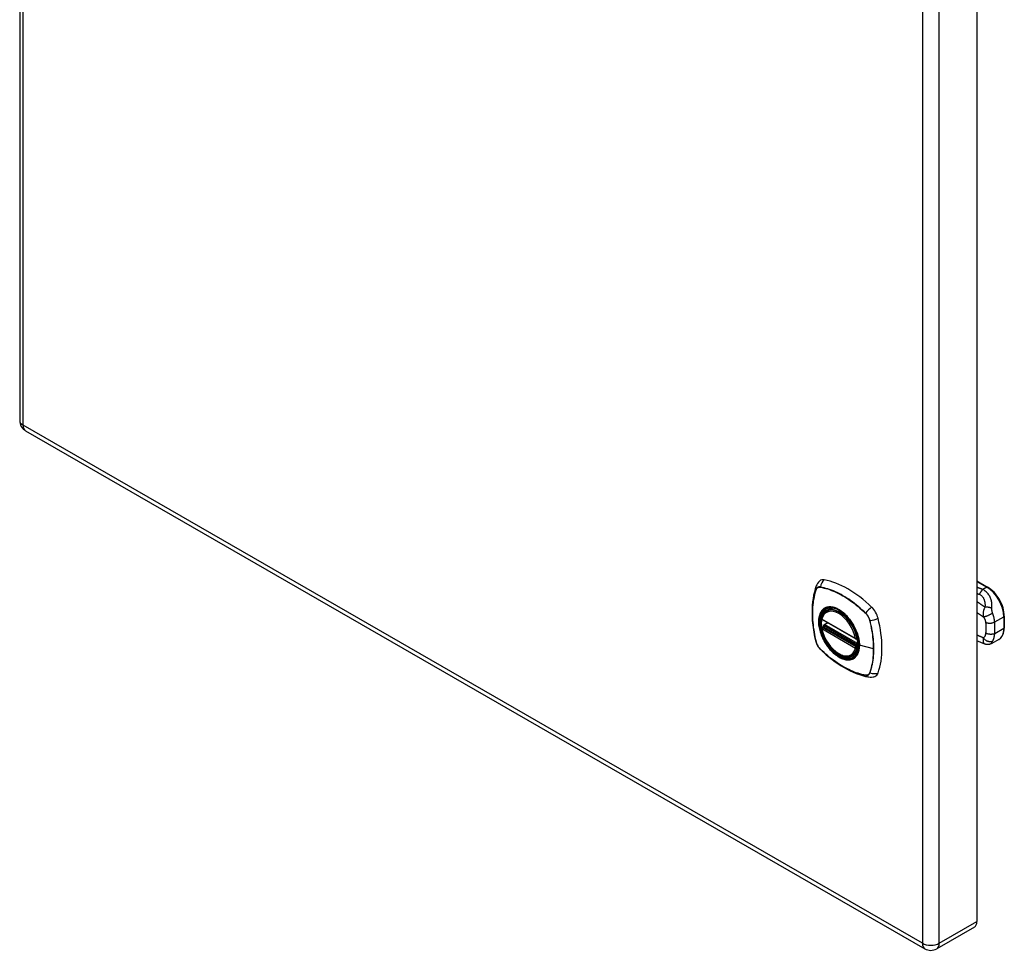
# Model space of a CAD drawing. Header units: inches. Extents: x 0 to 80.3, y -11 to 43.1.
# Tile 1 of 2: x 68.2 to 80.3, y 20.2 to 31.6. Entities that reach past the tile are written whole.
import ezdxf

# ---------------------------------------------------------------- set-up
doc = ezdxf.new("R2010")
doc.units = ezdxf.units.IN
doc.header["$MEASUREMENT"] = 0
doc.layers.add('Visible Edges(ANSI)', color=7, linetype='Continuous', lineweight=25)
doc.layers.add('Visible Tangent Edges(ANSI)', color=7, linetype='Continuous', lineweight=25)

msp = doc.modelspace()

# ---------------------------------------------------------------- linework, layer by layer
at = {"layer": 'Visible Edges(ANSI)'}
for p, q in [((68.25, 42.668), (68.25, 26.717)), ((80.011, 36.512), (80.011, 20.561)), ((68.323, 26.591), (79.372, 20.228)), ((80.011, 24.746), (80.143, 24.67)), ((78.166, 24.375), (78.184, 24.385)), ((78.11, 24.271), (78.524, 24.033)), ((78.129, 24.195), (78.129, 24.197)), ((78.135, 24.209), (78.176, 24.233)), ((80.348, 24.315), (80.348, 24.17)), ((78.11, 24.175), (78.124, 24.183)), ((78.535, 24.033), (78.539, 24.035)), ((80.109, 23.971), (80.011, 24.01)), ((80.118, 23.968), (80.109, 23.971)), ((80.281, 24.027), (80.195, 23.977)), ((78.479, 23.833), (78.496, 23.843)), ((79.981, 20.494), (79.518, 20.228))]:
    msp.add_line(p, q, dxfattribs=at)
at = {"layer": 'Visible Edges(ANSI)', "flags": 128}
for points in [[(78.036, 24.684), (78.024, 24.647), (78.014, 24.609), (78.005, 24.57), (77.998, 24.531), (77.993, 24.49), (77.989, 24.449), (77.986, 24.406), (77.986, 24.364), (77.986, 24.32), (77.989, 24.276), (77.992, 24.232), (77.998, 24.187), (78.004, 24.142), (78.013, 24.096), (78.022, 24.05), (78.033, 24.004)], [(78.08, 24.746), (78.072, 24.739), (78.065, 24.732), (78.052, 24.716), (78.043, 24.7), (78.036, 24.684)], [(80.348, 24.315), (80.347, 24.339), (80.344, 24.364), (80.339, 24.39), (80.333, 24.416), (80.324, 24.441), (80.314, 24.467), (80.302, 24.492), (80.289, 24.517), (80.274, 24.541), (80.258, 24.564), (80.241, 24.586), (80.223, 24.606), (80.204, 24.625), (80.184, 24.642), (80.164, 24.657), (80.143, 24.67)], [(78.104, 24.284), (78.108, 24.299), (78.114, 24.313), (78.12, 24.326), (78.127, 24.338), (78.136, 24.349), (78.145, 24.359), (78.155, 24.368), (78.166, 24.375)], [(78.427, 24.298), (78.446, 24.276), (78.463, 24.252), (78.479, 24.228), (78.495, 24.203), (78.509, 24.177), (78.521, 24.151), (78.533, 24.124), (78.543, 24.097)], [(78.479, 23.833), (78.467, 23.827), (78.455, 23.823), (78.442, 23.819), (78.429, 23.818), (78.416, 23.817), (78.402, 23.818), (78.387, 23.82), (78.373, 23.823), (78.358, 23.828), (78.344, 23.834), (78.329, 23.841), (78.314, 23.849), (78.3, 23.858), (78.285, 23.868), (78.271, 23.879), (78.257, 23.891), (78.243, 23.904), (78.23, 23.918), (78.217, 23.933), (78.204, 23.948), (78.192, 23.964), (78.18, 23.981), (78.169, 23.998), (78.159, 24.016), (78.149, 24.034), (78.14, 24.052), (78.132, 24.07), (78.125, 24.089), (78.118, 24.107), (78.113, 24.126), (78.108, 24.145), (78.104, 24.163)], [(78.124, 24.183), (78.126, 24.185), (78.128, 24.188), (78.129, 24.192), (78.129, 24.195)], [(80.281, 24.027), (80.289, 24.032), (80.297, 24.038), (80.304, 24.044), (80.31, 24.051), (80.322, 24.067), (80.332, 24.084), (80.339, 24.104), (80.344, 24.125), (80.347, 24.147), (80.348, 24.17)], [(78.033, 24.004), (78.037, 23.989), (78.042, 23.975), (78.049, 23.962), (78.055, 23.949), (78.063, 23.936), (78.072, 23.924), (78.081, 23.913), (78.092, 23.902)], [(80.195, 23.977), (80.185, 23.972), (80.174, 23.968), (80.164, 23.966), (80.153, 23.964), (80.142, 23.964), (80.132, 23.965), (80.127, 23.966), (80.124, 23.966), (80.118, 23.968)], [(78.092, 23.902), (78.126, 23.869), (78.161, 23.838), (78.197, 23.808), (78.233, 23.78), (78.269, 23.753), (78.306, 23.728), (78.343, 23.704), (78.38, 23.681), (78.417, 23.661), (78.455, 23.642), (78.492, 23.624), (78.53, 23.609), (78.568, 23.595), (78.606, 23.584), (78.644, 23.574), (78.682, 23.566)], [(78.682, 23.566), (78.699, 23.564), (78.718, 23.564), (78.737, 23.566), (78.747, 23.569), (78.757, 23.572)]]:
    msp.add_lwpolyline(points, dxfattribs=at)
at = {"layer": 'Visible Edges(ANSI)'}
for centre, radius, start, end in [((68.396, 26.717), 0.146, 180, 240.064), ((78.116, 24.281), 0.0118, 166.5789, 240.064), ((78.14, 24.199), 0.0118, 119.936, 187.8207), ((78.116, 24.165), 0.0118, 119.936, 190.602), ((78.529, 24.043), 0.0118, 240.064, 299.936), ((79.445, 20.354), 0.146, 240.064, 299.936)]:
    msp.add_arc(centre, radius, start, end, dxfattribs=at)
for centre, major_axis, start_param, end_param in [((78.176, 24.599), (-0.088, 0.154), 5.827357, 6.382176), ((78.427, 23.601), (-0.639, 1.109), 5.172085, 5.827357), ((78.322, 24.104), (-0.157, 0.273), 5.503606, 6.749051), ((78.678, 24.31), (0.088, -0.154), 1.114968, 2.030492), ((78.322, 24.104), (-0.157, 0.273), 0.593057, 1.013697), ((77.94, 24.445), (-0.639, 1.109), 3.601288, 4.256561), ((78.322, 24.104), (0.157, -0.273), 5.81732, 7.062765), ((78.678, 23.73), (0.088, -0.154), 6.184194, 6.742881), ((79.908, 20.621), (0.073, -0.127), 0, 0.787332)]:
    msp.add_ellipse(centre, major_axis=major_axis, ratio=0.578093, start_param=start_param, end_param=end_param, dxfattribs=at)
msp.add_ellipse((78.319, 24.102), major_axis=(-0.16, 0.277), ratio=0.578093, dxfattribs=at)
at = {"layer": 'Visible Tangent Edges(ANSI)'}
for p, q in [((68.293, 26.658), (68.293, 42.609)), ((79.342, 36.246), (79.342, 20.295)), ((79.548, 20.295), (79.548, 36.246)), ((79.342, 20.295), (68.293, 26.658)), ((80.011, 24.74), (80.134, 24.669)), ((78.036, 24.639), (78.037, 24.639)), ((78.088, 24.669), (78.089, 24.669)), ((80.134, 24.669), (80.084, 24.64)), ((78.643, 24.35), (78.643, 24.35)), ((78.521, 24.038), (78.107, 24.276)), ((78.14, 24.209), (78.179, 24.231)), ((78.545, 23.976), (78.14, 24.209)), ((78.695, 24.26), (78.695, 24.26)), ((80.23, 24.242), (80.342, 24.307)), ((80.342, 24.307), (80.342, 24.162)), ((78.107, 24.16), (78.521, 23.922)), ((78.116, 24.175), (78.127, 24.181)), ((78.529, 23.936), (78.116, 24.175)), ((78.127, 24.181), (78.541, 23.943)), ((78.545, 23.958), (78.135, 24.194)), ((80.342, 24.162), (80.23, 24.098)), ((78.037, 23.998), (78.036, 23.998)), ((78.538, 24.041), (78.538, 24.04)), ((78.741, 23.913), (78.57, 23.956)), ((78.089, 23.908), (78.088, 23.908)), ((78.541, 23.943), (78.529, 23.936)), ((78.538, 23.92), (78.539, 23.921)), ((78.695, 23.619), (78.695, 23.618)), ((78.643, 23.588), (78.643, 23.589)), ((79.548, 20.295), (80.011, 20.561))]:
    msp.add_line(p, q, dxfattribs=at)
at = {"layer": 'Visible Tangent Edges(ANSI)', "flags": 128}
for points in [[(78.036, 24.641), (78.028, 24.619), (78.022, 24.597), (78.016, 24.574), (78.01, 24.55), (78.006, 24.526), (78.001, 24.502), (77.998, 24.477), (77.995, 24.451), (77.993, 24.425), (77.991, 24.399), (77.99, 24.372), (77.99, 24.345), (77.99, 24.318), (77.991, 24.29), (77.993, 24.262), (77.995, 24.234), (77.998, 24.205), (78.001, 24.176), (78.006, 24.147), (78.01, 24.117), (78.016, 24.088), (78.022, 24.058), (78.028, 24.028), (78.036, 23.998)], [(78.036, 23.998), (78.029, 24.028), (78.022, 24.058), (78.016, 24.087), (78.011, 24.117), (78.006, 24.146), (78.002, 24.175), (77.998, 24.204), (77.996, 24.233), (77.993, 24.261), (77.992, 24.289), (77.991, 24.317), (77.99, 24.344), (77.991, 24.371), (77.992, 24.398), (77.993, 24.424), (77.995, 24.45), (77.998, 24.476), (78.002, 24.5), (78.006, 24.525), (78.011, 24.549), (78.016, 24.572), (78.022, 24.595), (78.029, 24.617), (78.036, 24.639)], [(78.088, 24.672), (78.085, 24.672), (78.082, 24.672), (78.079, 24.673), (78.077, 24.673), (78.074, 24.672), (78.071, 24.672), (78.068, 24.672), (78.066, 24.671), (78.063, 24.67), (78.061, 24.669), (78.058, 24.668), (78.056, 24.667), (78.054, 24.666), (78.052, 24.664), (78.049, 24.662), (78.048, 24.661), (78.046, 24.659), (78.044, 24.656), (78.042, 24.654), (78.041, 24.652), (78.039, 24.649), (78.038, 24.647), (78.037, 24.644), (78.036, 24.641)], [(78.037, 24.639), (78.038, 24.642), (78.039, 24.645), (78.04, 24.647), (78.042, 24.65), (78.043, 24.652), (78.045, 24.654), (78.046, 24.656), (78.048, 24.658), (78.05, 24.66), (78.052, 24.662), (78.054, 24.663), (78.056, 24.664), (78.059, 24.666), (78.061, 24.667), (78.063, 24.668), (78.066, 24.668), (78.069, 24.669), (78.071, 24.67), (78.074, 24.67), (78.077, 24.67), (78.079, 24.67), (78.082, 24.67), (78.085, 24.67), (78.088, 24.669)], [(78.644, 24.351), (78.622, 24.373), (78.599, 24.393), (78.576, 24.413), (78.553, 24.433), (78.53, 24.452), (78.507, 24.47), (78.483, 24.488), (78.46, 24.504), (78.436, 24.52), (78.413, 24.536), (78.389, 24.551), (78.366, 24.564), (78.342, 24.578), (78.319, 24.59), (78.295, 24.602), (78.272, 24.613), (78.248, 24.623), (78.225, 24.632), (78.202, 24.641), (78.179, 24.648), (78.156, 24.655), (78.133, 24.662), (78.111, 24.667), (78.088, 24.672)], [(78.089, 24.669), (78.111, 24.665), (78.133, 24.659), (78.156, 24.653), (78.179, 24.647), (78.202, 24.639), (78.225, 24.63), (78.248, 24.621), (78.271, 24.611), (78.295, 24.6), (78.318, 24.589), (78.342, 24.576), (78.365, 24.563), (78.389, 24.549), (78.412, 24.535), (78.436, 24.519), (78.459, 24.503), (78.483, 24.486), (78.506, 24.469), (78.529, 24.45), (78.552, 24.432), (78.575, 24.412), (78.598, 24.392), (78.621, 24.371), (78.643, 24.35)], [(80.084, 24.64), (80.081, 24.641), (80.078, 24.642), (80.075, 24.644), (80.072, 24.645), (80.069, 24.646), (80.066, 24.647), (80.063, 24.648), (80.059, 24.65), (80.056, 24.651), (80.053, 24.652), (80.05, 24.653), (80.047, 24.654), (80.044, 24.656), (80.041, 24.657), (80.038, 24.658), (80.035, 24.659), (80.032, 24.66), (80.029, 24.662), (80.026, 24.663), (80.023, 24.664), (80.02, 24.665), (80.017, 24.666), (80.014, 24.668), (80.011, 24.669)], [(80.011, 24.593), (80.012, 24.593), (80.013, 24.592), (80.015, 24.592), (80.016, 24.591), (80.017, 24.591), (80.018, 24.59), (80.02, 24.59), (80.021, 24.589), (80.022, 24.589), (80.023, 24.588), (80.025, 24.588), (80.026, 24.587), (80.027, 24.587), (80.028, 24.586), (80.03, 24.586), (80.031, 24.585), (80.032, 24.585), (80.033, 24.584), (80.035, 24.584), (80.036, 24.583), (80.037, 24.583), (80.038, 24.583), (80.04, 24.582), (80.041, 24.582)], [(80.084, 24.64), (80.082, 24.638), (80.08, 24.637), (80.078, 24.635), (80.076, 24.633), (80.074, 24.631), (80.072, 24.629), (80.07, 24.627), (80.068, 24.625), (80.066, 24.622), (80.065, 24.62), (80.063, 24.618), (80.061, 24.615), (80.059, 24.613), (80.057, 24.61), (80.055, 24.607), (80.054, 24.605), (80.052, 24.602), (80.05, 24.599), (80.049, 24.596), (80.047, 24.593), (80.045, 24.59), (80.044, 24.587), (80.042, 24.585), (80.041, 24.582)], [(80.041, 24.582), (80.048, 24.579), (80.055, 24.575), (80.061, 24.571), (80.067, 24.567), (80.072, 24.562), (80.078, 24.556), (80.082, 24.55), (80.087, 24.544), (80.091, 24.538), (80.094, 24.531), (80.097, 24.524), (80.1, 24.517), (80.102, 24.51), (80.104, 24.503), (80.106, 24.495), (80.108, 24.488), (80.109, 24.48), (80.11, 24.472), (80.11, 24.464), (80.111, 24.456), (80.111, 24.449), (80.111, 24.441), (80.11, 24.433), (80.11, 24.424)], [(80.195, 24.408), (80.196, 24.419), (80.196, 24.429), (80.196, 24.44), (80.196, 24.45), (80.196, 24.46), (80.195, 24.471), (80.193, 24.482), (80.191, 24.492), (80.189, 24.503), (80.186, 24.514), (80.183, 24.525), (80.179, 24.535), (80.174, 24.546), (80.169, 24.557), (80.163, 24.567), (80.157, 24.577), (80.15, 24.587), (80.142, 24.596), (80.134, 24.605), (80.125, 24.614), (80.115, 24.621), (80.105, 24.628), (80.095, 24.635), (80.084, 24.64)], [(80.11, 24.424), (80.106, 24.427), (80.102, 24.43), (80.097, 24.433), (80.093, 24.436), (80.089, 24.439), (80.085, 24.441), (80.081, 24.444), (80.077, 24.447), (80.073, 24.45), (80.069, 24.453), (80.065, 24.456), (80.06, 24.458), (80.056, 24.461), (80.052, 24.464), (80.048, 24.467), (80.044, 24.47), (80.04, 24.472), (80.036, 24.475), (80.032, 24.478), (80.027, 24.481), (80.023, 24.484), (80.019, 24.487), (80.015, 24.489), (80.011, 24.492)], [(78.123, 24.399), (78.115, 24.391), (78.106, 24.382), (78.099, 24.372), (78.092, 24.361), (78.086, 24.349), (78.08, 24.337), (78.076, 24.323), (78.072, 24.309), (78.069, 24.295), (78.067, 24.279), (78.066, 24.263), (78.066, 24.247), (78.066, 24.229), (78.067, 24.212), (78.069, 24.194), (78.072, 24.176), (78.076, 24.157), (78.081, 24.139), (78.086, 24.12), (78.092, 24.101), (78.099, 24.082), (78.106, 24.064), (78.115, 24.045), (78.123, 24.027)], [(78.567, 23.958), (78.562, 23.9), (78.545, 23.851), (78.517, 23.813), (78.481, 23.789), (78.437, 23.78), (78.387, 23.785), (78.334, 23.805), (78.281, 23.839), (78.229, 23.884), (78.181, 23.94), (78.14, 24.003), (78.107, 24.07), (78.084, 24.139), (78.071, 24.207), (78.07, 24.269), (78.081, 24.324), (78.102, 24.369), (78.133, 24.401), (78.173, 24.419), (78.219, 24.423), (78.27, 24.412), (78.324, 24.386), (78.377, 24.348), (78.427, 24.298)], [(78.157, 24.418), (78.155, 24.418), (78.154, 24.417), (78.152, 24.416), (78.151, 24.416), (78.149, 24.415), (78.148, 24.414), (78.146, 24.414), (78.145, 24.413), (78.143, 24.412), (78.142, 24.412), (78.141, 24.411), (78.139, 24.41), (78.138, 24.409), (78.137, 24.408), (78.135, 24.407), (78.134, 24.407), (78.132, 24.406), (78.131, 24.405), (78.13, 24.404), (78.129, 24.403), (78.127, 24.402), (78.126, 24.401), (78.125, 24.4), (78.123, 24.399)], [(78.479, 24.233), (78.467, 24.25), (78.455, 24.266), (78.443, 24.282), (78.43, 24.298), (78.417, 24.312), (78.403, 24.326), (78.39, 24.34), (78.376, 24.352), (78.361, 24.364), (78.347, 24.374), (78.332, 24.384), (78.318, 24.393), (78.303, 24.401), (78.289, 24.408), (78.274, 24.414), (78.26, 24.419), (78.246, 24.422), (78.232, 24.425), (78.218, 24.427), (78.205, 24.427), (78.192, 24.426), (78.18, 24.425), (78.168, 24.422), (78.157, 24.418)], [(78.643, 24.35), (78.646, 24.347), (78.649, 24.344), (78.652, 24.34), (78.655, 24.337), (78.657, 24.334), (78.66, 24.33), (78.663, 24.327), (78.665, 24.323), (78.668, 24.32), (78.67, 24.316), (78.673, 24.312), (78.675, 24.308), (78.677, 24.304), (78.679, 24.3), (78.681, 24.297), (78.683, 24.293), (78.685, 24.289), (78.687, 24.284), (78.688, 24.28), (78.69, 24.276), (78.691, 24.272), (78.693, 24.268), (78.694, 24.264), (78.695, 24.26)], [(78.697, 24.26), (78.696, 24.264), (78.695, 24.268), (78.693, 24.273), (78.692, 24.277), (78.69, 24.281), (78.689, 24.285), (78.687, 24.289), (78.685, 24.293), (78.683, 24.297), (78.681, 24.301), (78.679, 24.305), (78.677, 24.309), (78.675, 24.313), (78.672, 24.317), (78.67, 24.321), (78.667, 24.325), (78.664, 24.328), (78.662, 24.332), (78.659, 24.335), (78.656, 24.339), (78.653, 24.342), (78.65, 24.345), (78.647, 24.348), (78.644, 24.351)], [(80.011, 24.358), (80.014, 24.356), (80.018, 24.354), (80.021, 24.352), (80.024, 24.349), (80.028, 24.347), (80.031, 24.345), (80.035, 24.343), (80.038, 24.34), (80.041, 24.338), (80.045, 24.336), (80.048, 24.333), (80.052, 24.331), (80.055, 24.329), (80.058, 24.327), (80.062, 24.324), (80.065, 24.322), (80.069, 24.32), (80.072, 24.318), (80.075, 24.315), (80.079, 24.313), (80.082, 24.311), (80.086, 24.308), (80.089, 24.306), (80.092, 24.304)], [(80.11, 24.424), (80.107, 24.419), (80.104, 24.413), (80.102, 24.407), (80.099, 24.401), (80.097, 24.396), (80.096, 24.39), (80.094, 24.385), (80.093, 24.379), (80.091, 24.374), (80.09, 24.368), (80.089, 24.363), (80.089, 24.358), (80.088, 24.353), (80.088, 24.348), (80.088, 24.343), (80.088, 24.338), (80.088, 24.334), (80.088, 24.329), (80.088, 24.325), (80.089, 24.32), (80.089, 24.316), (80.09, 24.312), (80.091, 24.308), (80.092, 24.304)], [(80.205, 24.35), (80.201, 24.348), (80.197, 24.345), (80.193, 24.342), (80.189, 24.34), (80.184, 24.337), (80.179, 24.334), (80.173, 24.332), (80.168, 24.329), (80.162, 24.326), (80.157, 24.324), (80.151, 24.321), (80.146, 24.319), (80.14, 24.317), (80.134, 24.314), (80.129, 24.313), (80.124, 24.311), (80.119, 24.309), (80.114, 24.308), (80.11, 24.307), (80.106, 24.306), (80.102, 24.305), (80.098, 24.304), (80.095, 24.304), (80.092, 24.304)], [(80.195, 24.408), (80.192, 24.41), (80.189, 24.411), (80.186, 24.412), (80.183, 24.414), (80.179, 24.415), (80.176, 24.416), (80.173, 24.417), (80.169, 24.418), (80.165, 24.419), (80.162, 24.42), (80.158, 24.421), (80.154, 24.421), (80.15, 24.422), (80.146, 24.423), (80.143, 24.423), (80.139, 24.424), (80.135, 24.424), (80.131, 24.424), (80.128, 24.424), (80.124, 24.425), (80.12, 24.425), (80.117, 24.425), (80.113, 24.425), (80.11, 24.424)], [(80.205, 24.35), (80.204, 24.352), (80.204, 24.355), (80.203, 24.357), (80.202, 24.359), (80.201, 24.362), (80.201, 24.364), (80.2, 24.367), (80.199, 24.369), (80.199, 24.372), (80.198, 24.374), (80.198, 24.377), (80.197, 24.379), (80.197, 24.382), (80.196, 24.384), (80.196, 24.387), (80.196, 24.389), (80.195, 24.392), (80.195, 24.394), (80.195, 24.397), (80.195, 24.399), (80.195, 24.402), (80.195, 24.404), (80.195, 24.406), (80.195, 24.408)], [(80.23, 24.242), (80.23, 24.247), (80.229, 24.251), (80.229, 24.255), (80.228, 24.259), (80.228, 24.263), (80.227, 24.268), (80.226, 24.272), (80.225, 24.276), (80.225, 24.281), (80.224, 24.285), (80.223, 24.29), (80.222, 24.294), (80.221, 24.299), (80.22, 24.303), (80.218, 24.308), (80.217, 24.312), (80.216, 24.317), (80.215, 24.321), (80.213, 24.326), (80.212, 24.331), (80.21, 24.335), (80.209, 24.34), (80.207, 24.345), (80.205, 24.35)], [(78.512, 24.175), (78.511, 24.178), (78.509, 24.18), (78.508, 24.183), (78.507, 24.185), (78.505, 24.188), (78.504, 24.19), (78.503, 24.193), (78.501, 24.195), (78.5, 24.197), (78.499, 24.2), (78.497, 24.202), (78.496, 24.205), (78.495, 24.207), (78.493, 24.209), (78.492, 24.212), (78.49, 24.214), (78.489, 24.217), (78.487, 24.219), (78.486, 24.221), (78.484, 24.224), (78.483, 24.226), (78.482, 24.228), (78.48, 24.231), (78.479, 24.233)], [(78.695, 24.26), (78.699, 24.245), (78.702, 24.23), (78.706, 24.215), (78.709, 24.2), (78.712, 24.185), (78.715, 24.17), (78.718, 24.155), (78.72, 24.141), (78.723, 24.126), (78.725, 24.111), (78.727, 24.097), (78.729, 24.082), (78.731, 24.067), (78.733, 24.053), (78.735, 24.039), (78.736, 24.024), (78.737, 24.01), (78.738, 23.996), (78.739, 23.982), (78.74, 23.968), (78.74, 23.954), (78.741, 23.94), (78.741, 23.926), (78.741, 23.913)], [(78.697, 23.617), (78.704, 23.639), (78.711, 23.661), (78.717, 23.684), (78.722, 23.708), (78.727, 23.732), (78.731, 23.756), (78.735, 23.781), (78.737, 23.807), (78.74, 23.833), (78.741, 23.859), (78.742, 23.886), (78.742, 23.913), (78.742, 23.94), (78.741, 23.968), (78.74, 23.996), (78.737, 24.025), (78.734, 24.053), (78.731, 24.082), (78.727, 24.111), (78.722, 24.141), (78.717, 24.17), (78.711, 24.2), (78.704, 24.23), (78.697, 24.26)], [(80.092, 24.304), (80.094, 24.301), (80.096, 24.298), (80.098, 24.295), (80.099, 24.292), (80.101, 24.289), (80.103, 24.286), (80.104, 24.284), (80.106, 24.281), (80.107, 24.278), (80.108, 24.275), (80.109, 24.272), (80.111, 24.269), (80.112, 24.266), (80.113, 24.263), (80.114, 24.261), (80.115, 24.258), (80.115, 24.255), (80.116, 24.252), (80.117, 24.249), (80.117, 24.246), (80.118, 24.244), (80.118, 24.241), (80.119, 24.238), (80.119, 24.236)], [(80.23, 24.242), (80.227, 24.24), (80.223, 24.238), (80.219, 24.236), (80.215, 24.234), (80.21, 24.232), (80.206, 24.23), (80.201, 24.229), (80.196, 24.227), (80.191, 24.226), (80.185, 24.225), (80.18, 24.225), (80.175, 24.224), (80.169, 24.224), (80.164, 24.224), (80.158, 24.224), (80.153, 24.225), (80.148, 24.226), (80.143, 24.227), (80.139, 24.228), (80.134, 24.229), (80.13, 24.23), (80.126, 24.232), (80.122, 24.234), (80.119, 24.236)], [(80.119, 24.236), (80.119, 24.234), (80.119, 24.233), (80.119, 24.232), (80.119, 24.23), (80.12, 24.229), (80.12, 24.228), (80.12, 24.226), (80.12, 24.225), (80.12, 24.224), (80.12, 24.222), (80.12, 24.221), (80.12, 24.22), (80.12, 24.218), (80.121, 24.217), (80.121, 24.216), (80.121, 24.214), (80.121, 24.213), (80.121, 24.212), (80.121, 24.21), (80.121, 24.209), (80.121, 24.208), (80.121, 24.206), (80.121, 24.205), (80.121, 24.204)], [(80.121, 24.204), (80.121, 24.201), (80.122, 24.198), (80.122, 24.196), (80.122, 24.193), (80.122, 24.191), (80.122, 24.188), (80.122, 24.185), (80.122, 24.183), (80.122, 24.18), (80.122, 24.177), (80.122, 24.175), (80.122, 24.172), (80.122, 24.169), (80.122, 24.167), (80.122, 24.164), (80.122, 24.161), (80.122, 24.158), (80.122, 24.156), (80.122, 24.153), (80.122, 24.15), (80.122, 24.148), (80.122, 24.145), (80.121, 24.142), (80.121, 24.139)], [(80.23, 24.098), (80.231, 24.104), (80.231, 24.11), (80.231, 24.116), (80.232, 24.123), (80.232, 24.129), (80.233, 24.135), (80.233, 24.141), (80.233, 24.148), (80.233, 24.154), (80.233, 24.16), (80.233, 24.166), (80.233, 24.172), (80.233, 24.178), (80.233, 24.184), (80.233, 24.19), (80.233, 24.196), (80.233, 24.202), (80.233, 24.208), (80.232, 24.214), (80.232, 24.219), (80.231, 24.225), (80.231, 24.231), (80.231, 24.237), (80.23, 24.242)], [(78.124, 24.183), (78.123, 24.183), (78.123, 24.183), (78.123, 24.183), (78.123, 24.183), (78.123, 24.183), (78.123, 24.183), (78.123, 24.183), (78.123, 24.183), (78.123, 24.183), (78.123, 24.183), (78.123, 24.183), (78.123, 24.183), (78.123, 24.183), (78.123, 24.183), (78.123, 24.183), (78.123, 24.183), (78.123, 24.183), (78.123, 24.183), (78.123, 24.183), (78.123, 24.183), (78.123, 24.183), (78.123, 24.183), (78.123, 24.183), (78.123, 24.183)], [(78.123, 24.183), (78.123, 24.183), (78.123, 24.183), (78.123, 24.183), (78.123, 24.183), (78.123, 24.183), (78.123, 24.183), (78.123, 24.183), (78.123, 24.183), (78.123, 24.183), (78.124, 24.183), (78.124, 24.183), (78.124, 24.183), (78.124, 24.183), (78.124, 24.183), (78.124, 24.183), (78.124, 24.182), (78.124, 24.182), (78.124, 24.182), (78.125, 24.182), (78.125, 24.182), (78.125, 24.182), (78.125, 24.182), (78.125, 24.182), (78.125, 24.182)], [(78.125, 24.182), (78.125, 24.182), (78.126, 24.182), (78.126, 24.182), (78.126, 24.182), (78.126, 24.182), (78.126, 24.182), (78.126, 24.182), (78.126, 24.182), (78.126, 24.182), (78.126, 24.182), (78.126, 24.182), (78.126, 24.182), (78.126, 24.182), (78.126, 24.182), (78.126, 24.182), (78.126, 24.182), (78.126, 24.182), (78.127, 24.182), (78.127, 24.181), (78.127, 24.181), (78.127, 24.181), (78.127, 24.181), (78.127, 24.181), (78.127, 24.181)], [(78.129, 24.196), (78.129, 24.196), (78.129, 24.196), (78.129, 24.196), (78.129, 24.196), (78.129, 24.196), (78.129, 24.196), (78.129, 24.196), (78.129, 24.196), (78.129, 24.196), (78.129, 24.196), (78.129, 24.196), (78.129, 24.196), (78.129, 24.196), (78.129, 24.196), (78.129, 24.195), (78.129, 24.195), (78.129, 24.195), (78.129, 24.195), (78.129, 24.195), (78.129, 24.195), (78.129, 24.195), (78.129, 24.195), (78.129, 24.195), (78.129, 24.195)], [(78.132, 24.196), (78.132, 24.196), (78.132, 24.196), (78.132, 24.196), (78.131, 24.196), (78.131, 24.196), (78.131, 24.196), (78.131, 24.196), (78.131, 24.196), (78.131, 24.196), (78.131, 24.196), (78.13, 24.196), (78.13, 24.196), (78.13, 24.196), (78.13, 24.196), (78.13, 24.196), (78.13, 24.196), (78.13, 24.196), (78.13, 24.196), (78.13, 24.196), (78.129, 24.196), (78.129, 24.196), (78.129, 24.196), (78.129, 24.196), (78.129, 24.196)], [(78.135, 24.194), (78.135, 24.194), (78.135, 24.194), (78.135, 24.194), (78.135, 24.194), (78.135, 24.194), (78.134, 24.195), (78.134, 24.195), (78.134, 24.195), (78.134, 24.195), (78.134, 24.195), (78.134, 24.195), (78.134, 24.195), (78.134, 24.195), (78.133, 24.195), (78.133, 24.195), (78.133, 24.195), (78.133, 24.195), (78.133, 24.195), (78.133, 24.195), (78.133, 24.195), (78.133, 24.195), (78.132, 24.196), (78.132, 24.196), (78.132, 24.196)], [(78.57, 23.956), (78.57, 23.964), (78.57, 23.973), (78.569, 23.982), (78.569, 23.991), (78.568, 23.999), (78.566, 24.008), (78.565, 24.017), (78.563, 24.027), (78.562, 24.036), (78.56, 24.045), (78.558, 24.054), (78.555, 24.064), (78.553, 24.073), (78.55, 24.082), (78.547, 24.092), (78.544, 24.101), (78.54, 24.11), (78.537, 24.12), (78.533, 24.129), (78.529, 24.138), (78.525, 24.148), (78.521, 24.157), (78.516, 24.166), (78.512, 24.175)], [(78.543, 24.097), (78.545, 24.091), (78.547, 24.085), (78.548, 24.079), (78.55, 24.073), (78.552, 24.067), (78.553, 24.061), (78.555, 24.055), (78.556, 24.05), (78.558, 24.044), (78.559, 24.038), (78.56, 24.032), (78.561, 24.026), (78.562, 24.02), (78.563, 24.014), (78.564, 24.008), (78.565, 24.003), (78.565, 23.997), (78.566, 23.991), (78.566, 23.986), (78.567, 23.98), (78.567, 23.975), (78.567, 23.969), (78.567, 23.964), (78.567, 23.958)], [(80.092, 24.046), (80.089, 24.048), (80.086, 24.049), (80.082, 24.051), (80.079, 24.052), (80.075, 24.054), (80.072, 24.055), (80.069, 24.056), (80.065, 24.058), (80.062, 24.059), (80.058, 24.061), (80.055, 24.062), (80.052, 24.064), (80.048, 24.065), (80.045, 24.066), (80.041, 24.068), (80.038, 24.069), (80.035, 24.071), (80.031, 24.072), (80.028, 24.074), (80.024, 24.075), (80.021, 24.076), (80.018, 24.078), (80.014, 24.079), (80.011, 24.081)], [(80.119, 24.105), (80.119, 24.102), (80.118, 24.099), (80.118, 24.096), (80.117, 24.093), (80.117, 24.09), (80.116, 24.087), (80.115, 24.085), (80.115, 24.082), (80.114, 24.079), (80.113, 24.077), (80.112, 24.074), (80.111, 24.072), (80.109, 24.069), (80.108, 24.067), (80.107, 24.064), (80.105, 24.062), (80.104, 24.06), (80.103, 24.058), (80.101, 24.056), (80.099, 24.054), (80.098, 24.052), (80.096, 24.05), (80.094, 24.048), (80.092, 24.046)], [(80.121, 24.139), (80.121, 24.138), (80.121, 24.137), (80.121, 24.135), (80.121, 24.134), (80.121, 24.132), (80.121, 24.131), (80.121, 24.129), (80.121, 24.128), (80.121, 24.126), (80.121, 24.125), (80.12, 24.124), (80.12, 24.122), (80.12, 24.121), (80.12, 24.119), (80.12, 24.118), (80.12, 24.116), (80.12, 24.115), (80.12, 24.113), (80.12, 24.112), (80.119, 24.111), (80.119, 24.109), (80.119, 24.108), (80.119, 24.106), (80.119, 24.105)], [(80.23, 24.098), (80.227, 24.096), (80.223, 24.095), (80.219, 24.094), (80.215, 24.092), (80.21, 24.092), (80.206, 24.091), (80.201, 24.09), (80.196, 24.09), (80.191, 24.089), (80.185, 24.089), (80.18, 24.089), (80.175, 24.089), (80.169, 24.09), (80.164, 24.09), (80.158, 24.091), (80.153, 24.092), (80.148, 24.093), (80.143, 24.095), (80.139, 24.096), (80.134, 24.098), (80.13, 24.099), (80.126, 24.101), (80.122, 24.103), (80.119, 24.105)], [(80.205, 24.005), (80.207, 24.008), (80.209, 24.011), (80.21, 24.015), (80.212, 24.018), (80.213, 24.021), (80.214, 24.025), (80.216, 24.028), (80.217, 24.032), (80.218, 24.036), (80.22, 24.039), (80.221, 24.043), (80.222, 24.047), (80.223, 24.051), (80.224, 24.055), (80.225, 24.059), (80.225, 24.063), (80.226, 24.067), (80.227, 24.072), (80.228, 24.076), (80.228, 24.08), (80.229, 24.084), (80.229, 24.089), (80.23, 24.093), (80.23, 24.098)], [(78.036, 23.998), (78.037, 23.994), (78.038, 23.99), (78.039, 23.986), (78.041, 23.982), (78.042, 23.978), (78.044, 23.973), (78.046, 23.969), (78.048, 23.965), (78.049, 23.961), (78.052, 23.957), (78.054, 23.953), (78.056, 23.949), (78.058, 23.945), (78.061, 23.941), (78.063, 23.937), (78.066, 23.934), (78.068, 23.93), (78.071, 23.927), (78.074, 23.923), (78.077, 23.92), (78.079, 23.916), (78.082, 23.913), (78.085, 23.91), (78.088, 23.907)], [(78.088, 23.908), (78.085, 23.911), (78.082, 23.914), (78.079, 23.917), (78.077, 23.92), (78.074, 23.924), (78.071, 23.927), (78.069, 23.931), (78.066, 23.934), (78.063, 23.938), (78.061, 23.942), (78.059, 23.946), (78.056, 23.949), (78.054, 23.953), (78.052, 23.957), (78.05, 23.961), (78.048, 23.965), (78.046, 23.969), (78.045, 23.973), (78.043, 23.977), (78.042, 23.981), (78.04, 23.985), (78.039, 23.989), (78.038, 23.994), (78.037, 23.998)], [(78.123, 24.027), (78.125, 24.024), (78.126, 24.022), (78.127, 24.02), (78.129, 24.017), (78.13, 24.015), (78.131, 24.012), (78.132, 24.01), (78.134, 24.007), (78.135, 24.005), (78.137, 24.002), (78.138, 24), (78.139, 23.998), (78.141, 23.995), (78.142, 23.993), (78.143, 23.99), (78.145, 23.988), (78.146, 23.986), (78.148, 23.983), (78.149, 23.981), (78.151, 23.979), (78.152, 23.976), (78.154, 23.974), (78.155, 23.972), (78.157, 23.969)], [(78.157, 23.969), (78.168, 23.952), (78.18, 23.936), (78.193, 23.92), (78.205, 23.905), (78.219, 23.89), (78.232, 23.876), (78.246, 23.863), (78.26, 23.85), (78.274, 23.839), (78.289, 23.828), (78.303, 23.818), (78.318, 23.81), (78.332, 23.802), (78.347, 23.795), (78.361, 23.789), (78.376, 23.784), (78.39, 23.78), (78.403, 23.778), (78.417, 23.776), (78.43, 23.775), (78.443, 23.776), (78.455, 23.778), (78.467, 23.78), (78.479, 23.784)], [(78.512, 23.803), (78.516, 23.807), (78.521, 23.811), (78.525, 23.816), (78.529, 23.82), (78.533, 23.825), (78.537, 23.83), (78.54, 23.836), (78.544, 23.841), (78.547, 23.847), (78.55, 23.853), (78.553, 23.859), (78.555, 23.866), (78.558, 23.872), (78.56, 23.879), (78.562, 23.886), (78.563, 23.893), (78.565, 23.9), (78.566, 23.908), (78.568, 23.916), (78.569, 23.923), (78.569, 23.931), (78.57, 23.939), (78.57, 23.948), (78.57, 23.956)], [(80.092, 24.046), (80.091, 24.042), (80.09, 24.038), (80.089, 24.034), (80.089, 24.03), (80.088, 24.026), (80.088, 24.022), (80.088, 24.018), (80.088, 24.014), (80.088, 24.01), (80.088, 24.007), (80.088, 24.003), (80.089, 24), (80.089, 23.997), (80.09, 23.994), (80.091, 23.99), (80.092, 23.988), (80.094, 23.985), (80.095, 23.982), (80.097, 23.98), (80.099, 23.978), (80.101, 23.976), (80.104, 23.974), (80.106, 23.972), (80.109, 23.971)], [(80.205, 24.005), (80.201, 24.003), (80.197, 24.001), (80.193, 24), (80.189, 23.999), (80.184, 23.998), (80.179, 23.998), (80.173, 23.998), (80.168, 23.998), (80.162, 23.999), (80.157, 24), (80.151, 24.001), (80.146, 24.003), (80.14, 24.006), (80.134, 24.008), (80.129, 24.011), (80.124, 24.014), (80.119, 24.018), (80.114, 24.022), (80.11, 24.025), (80.106, 24.029), (80.102, 24.034), (80.098, 24.038), (80.095, 24.042), (80.092, 24.046)], [(80.195, 23.982), (80.193, 23.98), (80.19, 23.978), (80.187, 23.976), (80.184, 23.975), (80.181, 23.973), (80.178, 23.972), (80.175, 23.971), (80.172, 23.969), (80.169, 23.968), (80.165, 23.967), (80.162, 23.967), (80.159, 23.966), (80.155, 23.965), (80.152, 23.965), (80.148, 23.965), (80.145, 23.964), (80.142, 23.964), (80.138, 23.964), (80.135, 23.965), (80.131, 23.965), (80.128, 23.966), (80.125, 23.966), (80.121, 23.967), (80.118, 23.968)], [(80.195, 23.982), (80.195, 23.982), (80.195, 23.982), (80.195, 23.983), (80.195, 23.983), (80.195, 23.984), (80.195, 23.985), (80.196, 23.985), (80.196, 23.986), (80.196, 23.987), (80.196, 23.988), (80.197, 23.989), (80.197, 23.99), (80.198, 23.991), (80.198, 23.992), (80.199, 23.993), (80.199, 23.994), (80.2, 23.995), (80.201, 23.996), (80.201, 23.998), (80.202, 23.999), (80.203, 24), (80.204, 24.002), (80.204, 24.003), (80.205, 24.005)], [(80.195, 23.977), (80.195, 23.977), (80.196, 23.978), (80.196, 23.978), (80.196, 23.978), (80.196, 23.978), (80.196, 23.978), (80.196, 23.978), (80.196, 23.978), (80.196, 23.979), (80.196, 23.979), (80.196, 23.979), (80.196, 23.979), (80.196, 23.979), (80.196, 23.98), (80.196, 23.98), (80.196, 23.98), (80.196, 23.98), (80.196, 23.98), (80.196, 23.981), (80.196, 23.981), (80.196, 23.981), (80.195, 23.981), (80.195, 23.982), (80.195, 23.982)], [(78.088, 23.907), (78.111, 23.886), (78.133, 23.865), (78.156, 23.845), (78.179, 23.825), (78.202, 23.806), (78.226, 23.788), (78.249, 23.771), (78.272, 23.754), (78.296, 23.738), (78.32, 23.722), (78.343, 23.708), (78.367, 23.694), (78.39, 23.681), (78.414, 23.668), (78.437, 23.656), (78.461, 23.646), (78.484, 23.635), (78.507, 23.626), (78.531, 23.618), (78.554, 23.61), (78.577, 23.603), (78.599, 23.597), (78.622, 23.591), (78.644, 23.587)], [(78.643, 23.589), (78.621, 23.593), (78.598, 23.598), (78.575, 23.604), (78.553, 23.611), (78.53, 23.619), (78.507, 23.627), (78.483, 23.637), (78.46, 23.647), (78.437, 23.657), (78.413, 23.669), (78.39, 23.681), (78.366, 23.695), (78.343, 23.708), (78.319, 23.723), (78.296, 23.738), (78.272, 23.755), (78.249, 23.771), (78.225, 23.789), (78.202, 23.807), (78.179, 23.826), (78.156, 23.846), (78.133, 23.866), (78.111, 23.886), (78.089, 23.908)], [(78.541, 23.943), (78.541, 23.943), (78.541, 23.943), (78.541, 23.943), (78.541, 23.943), (78.541, 23.943), (78.541, 23.943), (78.541, 23.943), (78.541, 23.943), (78.541, 23.943), (78.541, 23.943), (78.542, 23.943), (78.542, 23.942), (78.542, 23.942), (78.542, 23.942), (78.542, 23.942), (78.542, 23.942), (78.542, 23.942), (78.542, 23.942), (78.542, 23.942), (78.542, 23.942), (78.542, 23.942), (78.542, 23.942), (78.542, 23.942), (78.542, 23.942)], [(78.542, 23.942), (78.542, 23.942), (78.542, 23.942), (78.542, 23.942), (78.542, 23.942), (78.542, 23.942), (78.542, 23.942), (78.542, 23.942), (78.542, 23.942), (78.543, 23.942), (78.543, 23.942), (78.543, 23.942), (78.543, 23.942), (78.543, 23.942), (78.543, 23.942), (78.543, 23.942), (78.543, 23.942), (78.543, 23.942), (78.543, 23.942), (78.543, 23.941), (78.543, 23.941), (78.543, 23.941), (78.543, 23.941), (78.543, 23.941), (78.543, 23.941)], [(78.741, 23.913), (78.741, 23.899), (78.741, 23.886), (78.74, 23.872), (78.74, 23.859), (78.739, 23.846), (78.738, 23.833), (78.737, 23.82), (78.736, 23.807), (78.735, 23.794), (78.733, 23.782), (78.731, 23.769), (78.729, 23.757), (78.727, 23.745), (78.725, 23.733), (78.723, 23.72), (78.72, 23.709), (78.718, 23.697), (78.715, 23.685), (78.712, 23.674), (78.709, 23.662), (78.706, 23.651), (78.702, 23.64), (78.699, 23.63), (78.695, 23.619)], [(78.479, 23.784), (78.48, 23.785), (78.482, 23.785), (78.483, 23.786), (78.484, 23.786), (78.486, 23.787), (78.487, 23.788), (78.489, 23.788), (78.49, 23.789), (78.492, 23.79), (78.493, 23.791), (78.494, 23.791), (78.496, 23.792), (78.497, 23.793), (78.499, 23.794), (78.5, 23.795), (78.501, 23.796), (78.503, 23.797), (78.504, 23.797), (78.505, 23.798), (78.507, 23.799), (78.508, 23.8), (78.509, 23.801), (78.511, 23.802), (78.512, 23.803)], [(78.695, 23.618), (78.694, 23.616), (78.693, 23.613), (78.691, 23.61), (78.69, 23.608), (78.688, 23.606), (78.687, 23.603), (78.685, 23.601), (78.683, 23.599), (78.681, 23.598), (78.679, 23.596), (78.677, 23.595), (78.675, 23.593), (78.673, 23.592), (78.67, 23.591), (78.668, 23.59), (78.665, 23.589), (78.663, 23.589), (78.66, 23.588), (78.657, 23.588), (78.655, 23.588), (78.652, 23.588), (78.649, 23.588), (78.646, 23.588), (78.643, 23.588)], [(78.644, 23.587), (78.647, 23.586), (78.65, 23.586), (78.653, 23.586), (78.656, 23.586), (78.659, 23.586), (78.662, 23.586), (78.664, 23.587), (78.667, 23.587), (78.67, 23.588), (78.672, 23.589), (78.675, 23.59), (78.677, 23.591), (78.679, 23.593), (78.681, 23.594), (78.683, 23.596), (78.685, 23.598), (78.687, 23.6), (78.689, 23.602), (78.69, 23.604), (78.692, 23.607), (78.693, 23.609), (78.695, 23.612), (78.696, 23.615), (78.697, 23.617)]]:
    msp.add_lwpolyline(points, dxfattribs=at)
at = {"layer": 'Visible Tangent Edges(ANSI)'}
for centre, major_axis, ratio, start_param, end_param in [((68.396, 26.717), (-0.146, 0), 0.575862, 0, 0.785398), ((68.396, 26.717), (-0.073, -0.127), 0.578093, 5.495853, 6.283185), ((78.148, 24.644), (-0.111, 0.039), 0.731263, 0, 0.488467), ((78.174, 24.66), (-0.021, -0.116), 0.732657, 3.836161, 4.745518), ((78.045, 24.641), (0.00929, -0.00325), 0.727761, 3.627167, 3.867813), ((78.096, 24.671), (0.00185, 0.00967), 0.732515, 1.610157, 1.850804), ((80.134, 24.653), (0.0098, 0.0171), 0.578093, 0, 0.783464), ((80.134, 24.427), (0.147, -0.256), 0.578093, 0.787332, 2.358128), ((78.321, 24.103), (-0.173, 0.3), 0.578093, 5.049679, 10.658285), ((78.314, 24.099), (-0.15, 0.261), 0.578093, 4.16689, 6.832552), ((78.323, 24.104), (-0.156, 0.271), 0.578093, 5.008642, 6.283185), ((78.649, 24.352), (-0.00681, -0.00711), 0.364019, 5.089303, 5.329949), ((78.703, 24.355), (-0.0822, -0.0848), 0.362026, 4.182044, 5.091401), ((78.116, 24.281), (-0.0115, 0.0027), 0.695905, 0, 0.935665), ((78.116, 24.281), (-0.0059, -0.0102), 0.578093, 5.495853, 6.283185), ((78.14, 24.199), (-0.0117, -0.0016), 0.469248, 0, 0.204023), ((78.14, 24.199), (-0.0059, -0.0102), 0.578093, 3.925057, 5.349392), ((78.14, 24.199), (-0.0059, 0.0102), 0.578093, 5.499721, 6.283185), ((78.7, 24.264), (-0.00956, -0.00234), 0.361195, 0.95229, 1.192936), ((78.73, 24.309), (-0.115, -0.029), 0.359195, 1.190857, 2.100214), ((80.329, 24.315), (0.0197, 0), 0.575862, 5.497787, 6.283185), ((78.116, 24.165), (-0.0116, -0.0022), 0.423362, 0, 0.692028), ((78.116, 24.165), (-0.0059, -0.0102), 0.578093, 3.925057, 5.495853), ((78.314, 24.099), (0.15, -0.261), 0.578093, 4.16689, 6.832552), ((78.116, 24.165), (-0.0059, 0.0102), 0.578093, 5.499721, 6.283185), ((78.118, 24.194), (0.0019, -0.0117), 0.983789, 0.322582, 1.638537), ((78.124, 24.192), (0.0039, 0.0112), 0.654364, 3.80656, 5.233141), ((78.127, 24.191), (0.0059, 0.0102), 0.578093, 3.925057, 5.333981), ((78.323, 24.104), (-0.156, 0.271), 0.578093, 4.16689, 4.416136), ((80.134, 24.283), (0.147, -0.256), 0.578093, 0, 0.787332), ((80.329, 24.17), (0.0197, 0), 0.575862, 5.497787, 6.283185), ((78.148, 24.033), (-0.115, -0.029), 0.359195, 0, 0.145182), ((78.045, 24.001), (-0.00955, -0.00239), 0.36454, 0.145508, 0.386154), ((78.529, 24.043), (-0.0116, -0.0022), 0.423362, 0.692028, 2.262824), ((78.529, 24.043), (-0.0059, -0.0102), 0.578093, 5.495853, 6.283185), ((78.529, 24.043), (0.0059, -0.0102), 0.578093, 0, 1.025297), ((78.572, 23.959), (-0.00492, 0), 0.575862, 0.141897, 1.156289), ((78.096, 23.914), (-0.00684, -0.00708), 0.367364, 5.896099, 6.136746), ((78.174, 23.987), (-0.0822, -0.0848), 0.362026, 6.137077, 6.283185), ((78.323, 24.104), (0.156, -0.271), 0.578093, 0, 0.549367), ((78.529, 23.927), (0.0059, 0.0102), 0.578093, 0.783464, 2.354261), ((78.529, 23.927), (0.0115, -0.0027), 0.695905, 4.077257, 5.648054), ((78.529, 23.927), (0.0059, -0.0102), 0.578093, 0.549367, 2.358128), ((78.541, 23.953), (-0.0059, -0.0102), 0.578093, 0.783464, 1.09593), ((78.544, 23.951), (-0.00747, -0.00915), 0.48384, 0.86768, 0.967749), ((78.7, 23.624), (-0.00931, 0.0032), 0.731106, 1.28729, 1.527937), ((78.73, 23.697), (-0.111, 0.039), 0.731263, 1.534142, 2.443499), ((78.649, 23.595), (0.00181, 0.00967), 0.72917, 2.411878, 2.652524), ((78.703, 23.682), (-0.021, -0.116), 0.732657, 5.791194, 6.283185), ((79.445, 20.354), (-0.073, -0.127), 0.578093, 5.495853, 6.283185), ((79.445, 20.354), (0.146, 0), 0.575862, 3.926991, 5.497787), ((79.445, 20.354), (0.073, -0.127), 0.578093, 0, 0.787332)]:
    msp.add_ellipse(centre, major_axis=major_axis, ratio=ratio, start_param=start_param, end_param=end_param, dxfattribs=at)
for centre, major_axis in [((78.322, 24.104), (0.171, -0.297)), ((78.319, 24.102), (-0.162, 0.282)), ((78.319, 24.102), (0.162, -0.281))]:
    msp.add_ellipse(centre, major_axis=major_axis, ratio=0.578093, dxfattribs=at)

doc.saveas('drawing.dxf')
